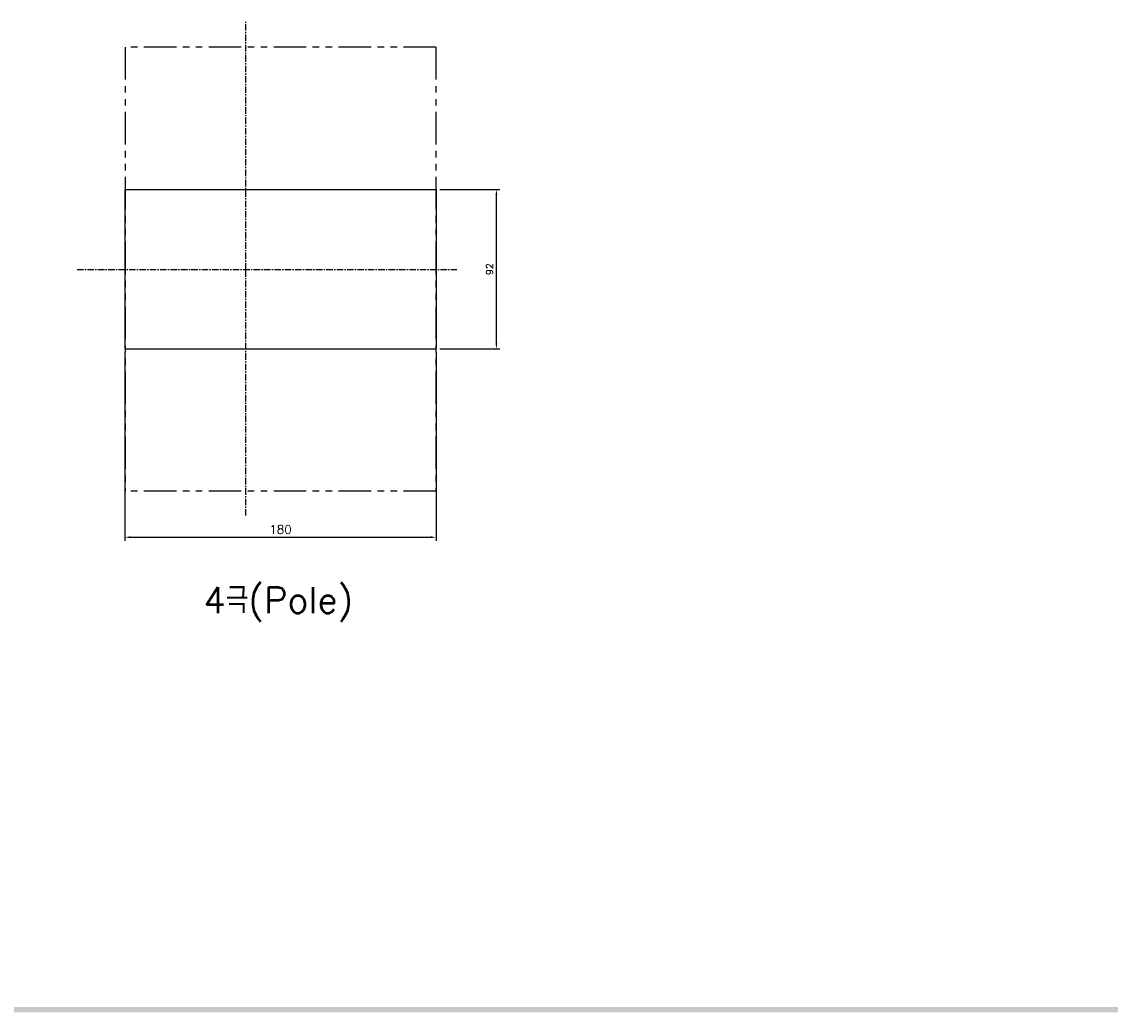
# Model space of a CAD drawing. Extents: x -2068 to 2710, y -907 to 1777.
# Tile 2 of 24: x -1299 to -670, y 45 to 617. Entities that reach past the tile are written whole.
import ezdxf

# ---------------------------------------------------------------- set-up
doc = ezdxf.new("R2010")
doc.units = 0
doc.header["$LTSCALE"] = 3
doc.header["$MEASUREMENT"] = 0
doc.linetypes.add('CENTER', pattern=[2, 1.25, -0.25, 0.25, -0.25])
doc.linetypes.add('PHANTOM2', pattern=[1.25, 0.625, -0.125, 0.125, -0.125, 0.125, -0.125])
doc.layers.get('0').update_dxf_attribs({"linetype": 'CONTINUOUS'})
doc.layers.get('Defpoints').update_dxf_attribs({"linetype": 'CONTINUOUS'})
for name, color, linetype in [('AM_VIS', 7, 'CONTINUOUS'), ('CENTER', 1, 'CENTER'), ('di', 3, 'CONTINUOUS'), ('dwg', 7, 'CONTINUOUS')]:
    doc.layers.add(name, color=color, linetype=linetype)
doc.styles.add('KIM', font='ROMANS.shx', dxfattribs={"height": 5, "bigfont": 'GSG1.shx'})
doc.styles.get("Standard").update_dxf_attribs({"font": 'romans.shx', "height": 4, "bigfont": 'ghs.shx'})
doc.dimstyles.get("Standard").update_dxf_attribs({"dimtxt": 0.18, "dimasz": 0.18, "dimexe": 0.18, "dimexo": 0.0625, "dimgap": 0.09, "dimtad": 0, "dimtih": 1, "dimtoh": 1, "dimdec": 4, "dimzin": 0, "dimdsep": 46, "dimtxsty": 'Standard', "dimcen": 0.09, "dimadec": 0, "dimazin": 0, "dimtfac": 1, "dimtdec": 4, "dimtofl": 0, "dimtmove": 0, "dimatfit": 3, "dimfxl": 0, "dimtolj": 1, "dimtzin": 0, "dimarcsym": 0})
doc.dimstyles.new('STANDARD$0', dxfattribs={"dimtxt": 5, "dimasz": 5, "dimexe": 1, "dimexo": 2, "dimgap": 2, "dimtad": 1, "dimdec": 4, "dimzin": 12, "dimdsep": 46, "dimtxsty": 'KIM', "dimcen": -1, "dimdle": 0.1, "dimadec": 0, "dimazin": 0, "dimtfac": 1, "dimtdec": 4, "dimtmove": 0, "dimatfit": 3, "dimfxl": 0, "dimtolj": 1, "dimtzin": 0, "dimarcsym": 0})

# ---------------------------------------------------------------- blocks, each defined once
blk = doc.blocks.new('*D101')
at = {"layer": 'Defpoints', "color": 0}
for p in [(-1059.43, 520.24), (-1024.68, 520.24), (-1059.43, 428.24)]:
    blk.add_point(p, dxfattribs=at)
at = {"layer": 'di'}
for p, q in [((-1057.43, 520.24), (-1022.68, 520.24)), ((-1024.68, 431.44), (-1024.68, 517.04)), ((-1057.43, 428.24), (-1022.68, 428.24))]:
    blk.add_line(p, q, dxfattribs=at)
for points in [[(-1025.22, 517.04), (-1024.15, 517.04), (-1024.68, 520.24)], [(-1025.22, 431.44), (-1024.15, 431.44), (-1024.68, 428.24)]]:
    blk.add_solid(points, dxfattribs=at)
at = {"layer": 'di', "insert": (-1028.68, 474.24), "char_height": 4, "attachment_point": 5, "rotation": 90}
blk.add_mtext('\\A1;92', dxfattribs=at)
blk = doc.blocks.new('*D103')
at = {"layer": 'Defpoints', "color": 0}
for p in [(-1239.43, 428.24), (-1059.43, 428.24), (-1059.43, 319.36)]:
    blk.add_point(p, dxfattribs=at)
at = {"layer": 'di'}
for p, q in [((-1239.43, 426.24), (-1239.43, 317.36)), ((-1059.43, 426.24), (-1059.43, 317.36)), ((-1236.23, 319.36), (-1062.63, 319.36))]:
    blk.add_line(p, q, dxfattribs=at)
for points in [[(-1236.23, 319.9), (-1236.23, 318.83), (-1239.43, 319.36)], [(-1062.63, 319.9), (-1062.63, 318.83), (-1059.43, 319.36)]]:
    blk.add_solid(points, dxfattribs=at)
at = {"layer": 'di', "insert": (-1149.43, 323.86), "char_height": 5, "attachment_point": 5, "style": 'KIM'}
blk.add_mtext('\\A1;180', dxfattribs=at)

msp = doc.modelspace()

# ---------------------------------------------------------------- linework, layer by layer
for p, q in [((-1239.427, 520.242), (-1059.427, 520.242)), ((-1239.427, 428.242), (-1059.427, 428.242))]:
    msp.add_line(p, q)
at = {"layer": 'AM_VIS'}
for p, q in [((-1239.427, 520.242), (-1239.427, 428.242)), ((-1059.427, 520.242), (-1059.427, 428.242))]:
    msp.add_line(p, q, dxfattribs=at)
at = {"layer": 'CENTER'}
for p, q in [((-1169.427, 474.042), (-1169.427, 617.164)), ((-1266.989, 474.042), (-1047.645, 474.042)), ((-1169.427, 331.871), (-1169.427, 474.042))]:
    msp.add_line(p, q, dxfattribs=at)
at = {"layer": 'di', "linetype": 'PHANTOM2', "ltscale": 10}
for p, q in [((-1059.627, 602.542), (-1239.227, 602.542)), ((-1239.227, 602.542), (-1239.227, 345.942)), ((-1059.627, 602.542), (-1059.627, 345.942)), ((-1059.627, 345.942), (-1239.227, 345.942))]:
    msp.add_line(p, q, dxfattribs=at)
at = {"layer": 'dwg'}
msp.add_trace([(405.058, 44.953), (402.058, 47.953), (-2042.942, 44.953), (-2039.942, 47.953)], dxfattribs=at)

# ---------------------------------------------------------------- texts
at = {"layer": 'di', "insert": (-1193.964, 290.585), "char_height": 15, "width": 156.66025, "attachment_point": 1}
msp.add_mtext('{\\Fromans,hgs|c129;4극(Pole)}', dxfattribs=at)

# ---------------------------------------------------------------- dimensions: what is measured, and where the dimension line sits
at = {"layer": 'di'}
dim = msp.add_linear_dim(base=(-1024.682, 520.242), p1=(-1059.427, 428.242), p2=(-1059.427, 520.242), angle=90, dimstyle='Standard', override={"dimtxt": 4, "dimasz": 3.2, "dimexe": 2, "dimexo": 2, "dimgap": 2, "dimtad": 1, "dimtih": 0, "dimtoh": 0, "dimdec": 2, "dimzin": 8, "dimcen": 0, "dimclrd": 256, "dimclre": 256, "dimclrt": 256, "dimadec": 2, "dimazin": 2, "dimtfac": 0.6, "dimtdec": 2, "dimtofl": 1, "dimtzin": 8, "dimlwd": 65535, "dimlwe": 65535, "dimarcsym": 1}, dxfattribs=at)
dim.commit()
dim.dimension.update_dxf_attribs({"geometry": '*D101', "text_midpoint": (-1028.682, 474.242)})
dim = msp.add_linear_dim(base=(-1059.427, 319.363), p1=(-1239.427, 428.242), p2=(-1059.427, 428.242), dimstyle='STANDARD$0', override={"dimtxt": 4, "dimasz": 3.2, "dimexe": 2, "dimdec": 2, "dimzin": 8, "dimcen": 0, "dimclrd": 256, "dimclre": 256, "dimclrt": 256, "dimadec": 2, "dimazin": 2, "dimtfac": 0.6, "dimtdec": 2, "dimtzin": 8, "dimlwd": 65535, "dimlwe": 65535, "dimarcsym": 1}, dxfattribs=at)
dim.commit()
dim.dimension.update_dxf_attribs({"geometry": '*D103', "text_midpoint": (-1149.427, 323.863)})

doc.saveas('drawing.dxf')
